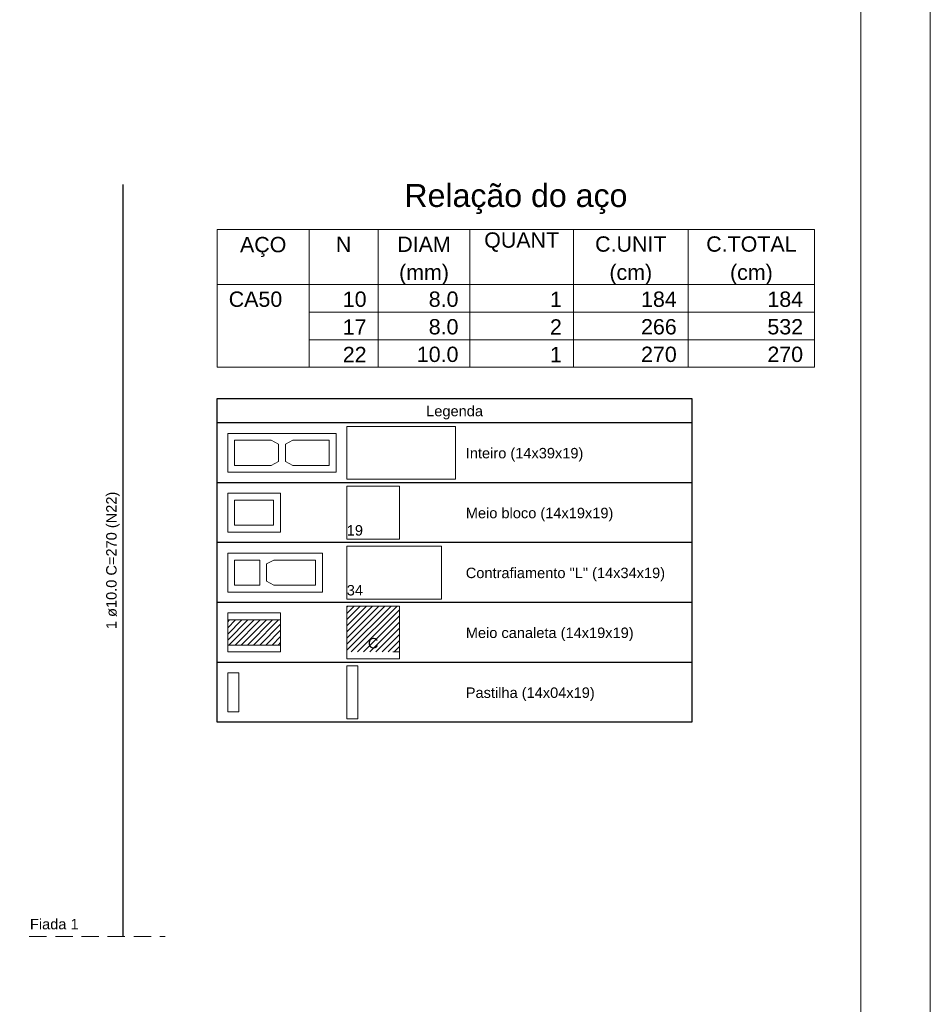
# Model space of a CAD drawing. Header units: millimetres. Extents: x 337 to 624, y -381 to -65.
# Tile 42 of 139: x 408 to 422, y -238 to -224. Entities that reach past the tile are written whole.
import ezdxf

# ---------------------------------------------------------------- set-up
doc = ezdxf.new("R2010")
doc.units = ezdxf.units.MM
doc.header["$MEASUREMENT"] = 0
doc.linetypes.add('Dashed2', pattern=[0.375, 0.25, -0.125])
doc.linetypes.add('DOT', pattern=[6.35, 0, -6.35])
for name, color, linetype, lineweight in [('Armadura', 7, 'Continuous', 30), ('Descrição da armadura', 7, 'Continuous', 5), ('DI-Tabelas', 7, 'Continuous', 25), ('PA-Graute', 8, 'Continuous', 0), ('PA-Piso', 7, 'Continuous', 20), ('PE-Contrafiamento L', 1, 'Continuous', 13), ('PE-Inteiro', 7, 'Continuous', 5), ('PE-Meio', 1, 'Continuous', 5), ('PE-Meio canaleta', 5, 'Continuous', 5), ('PE-Paredes', 1, 'Continuous', 5), ('PE-Pastilha', 3, 'Continuous', 5), ('PRANCHA 01', 7, 'Continuous', 20), ('Relação do aço', 7, 'Continuous', 0)]:
    doc.layers.add(name, color=color, linetype=linetype, lineweight=lineweight)
doc.styles.add('Arial', font='arial.ttf')
pattern_1 = [(45, (426.02578, -333.74072), (-0.044194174, 0.044194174), [])]

msp = doc.modelspace()

# ---------------------------------------------------------------- hatches: boundary and pattern name
at = {"layer": 'PA-Graute', "linetype": 'Continuous'}
h = msp.add_hatch(dxfattribs=at)
h.set_pattern_fill('ANSI31', color=8, scale=0.5, style=0)
h.set_pattern_definition(pattern_1)
h.paths.add_polyline_path([(413.1488, -232.4023), (413.9088, -232.4023), (413.9088, -233.0623), (413.1488, -233.0623)])
h = msp.add_hatch(dxfattribs=at)
h.set_pattern_fill('ANSI31', color=8, scale=0.5, style=0)
h.set_pattern_definition(pattern_1)
h.paths.add_polyline_path([(411.4388, -232.6023), (412.1988, -232.6023), (412.1988, -232.9623), (411.4388, -232.9623)])

# ---------------------------------------------------------------- linework, layer by layer
at = {"layer": 'Armadura'}
msp.add_line((409.9388, -237.1473), (409.9388, -226.3473), dxfattribs=at)
at = {"layer": 'DI-Tabelas'}
for p, q in [((411.2888, -229.7723), (411.2888, -229.4233)), ((411.2888, -229.4233), (418.1073, -229.4233)), ((418.1073, -229.4233), (418.1073, -229.7723)), ((418.1073, -229.7723), (411.2888, -229.7723)), ((411.2888, -230.6323), (411.2888, -229.7723)), ((418.1073, -229.7723), (418.1073, -230.6323)), ((412.9988, -230.6323), (411.2888, -230.6323)), ((411.2888, -231.4923), (411.2888, -230.6323)), ((414.7088, -230.6323), (412.9988, -230.6323)), ((418.1073, -230.6323), (414.7088, -230.6323)), ((418.1073, -230.6323), (418.1073, -231.4923)), ((412.9988, -231.4923), (411.2888, -231.4923)), ((411.2888, -232.3523), (411.2888, -231.4923)), ((414.7088, -231.4923), (412.9988, -231.4923)), ((418.1073, -231.4923), (414.7088, -231.4923)), ((418.1073, -231.4923), (418.1073, -232.3523)), ((412.9988, -232.3523), (411.2888, -232.3523)), ((411.2888, -233.2123), (411.2888, -232.3523)), ((414.7088, -232.3523), (412.9988, -232.3523)), ((418.1073, -232.3523), (414.7088, -232.3523)), ((418.1073, -232.3523), (418.1073, -233.2123)), ((412.9988, -233.2123), (411.2888, -233.2123)), ((411.2888, -234.0723), (411.2888, -233.2123)), ((414.7088, -233.2123), (412.9988, -233.2123)), ((418.1073, -233.2123), (414.7088, -233.2123)), ((418.1073, -233.2123), (418.1073, -234.0723)), ((412.9988, -234.0723), (411.2888, -234.0723)), ((414.7088, -234.0723), (412.9988, -234.0723)), ((418.1073, -234.0723), (414.7088, -234.0723))]:
    msp.add_line(p, q, dxfattribs=at)
at = {"layer": 'PA-Piso', "linetype": 'Dashed2'}
msp.add_line((408.5888, -237.1473), (410.5388, -237.1473), dxfattribs=at)
at = {"layer": 'PE-Contrafiamento L', "linetype": 'Continuous'}
for p, q in [((413.1488, -231.5423), (414.5088, -231.5423)), ((413.1488, -232.3023), (413.1488, -231.5423)), ((414.5088, -231.5423), (414.5088, -232.3023)), ((411.4388, -231.6423), (412.7988, -231.6423)), ((411.4388, -232.2023), (411.4388, -231.6423)), ((412.7988, -231.6423), (412.7988, -232.2023)), ((412.7988, -232.2023), (411.4388, -232.2023)), ((414.5088, -232.3023), (413.1488, -232.3023))]:
    msp.add_line(p, q, dxfattribs=at)
at = {"layer": 'PE-Contrafiamento L', "linetype": 'Continuous', "lineweight": 5}
for p, q in [((411.5388, -231.7423), (411.8988, -231.7423)), ((411.5388, -232.1023), (411.5388, -231.7423)), ((411.8988, -231.7423), (411.8988, -232.1023)), ((411.9988, -231.7983), (412.1028, -231.7423)), ((412.1028, -231.7423), (412.6988, -231.7423)), ((412.6988, -231.7423), (412.6988, -232.1023)), ((411.9988, -232.0463), (411.9988, -231.7983)), ((411.8988, -232.1023), (411.5388, -232.1023)), ((412.1028, -232.1023), (411.9988, -232.0463)), ((412.6988, -232.1023), (412.1028, -232.1023))]:
    msp.add_line(p, q, dxfattribs=at)
at = {"layer": 'PE-Inteiro', "linetype": 'Continuous'}
for p, q in [((411.4388, -229.9223), (412.9988, -229.9223)), ((411.4388, -230.4823), (411.4388, -229.9223)), ((412.9988, -229.9223), (412.9988, -230.4823)), ((413.1488, -229.8223), (414.7088, -229.8223)), ((413.1488, -230.5823), (413.1488, -229.8223)), ((414.7088, -229.8223), (414.7088, -230.5823)), ((412.9988, -230.4823), (411.4388, -230.4823)), ((414.7088, -230.5823), (413.1488, -230.5823))]:
    msp.add_line(p, q, dxfattribs=at)
at = {"layer": 'PE-Inteiro', "linetype": 'Continuous', "lineweight": 5}
for p, q in [((411.5388, -230.0223), (412.0648, -230.0223)), ((411.5388, -230.3823), (411.5388, -230.0223)), ((412.0648, -230.0223), (412.1688, -230.0783)), ((412.2688, -230.0783), (412.3728, -230.0223)), ((412.3728, -230.0223), (412.8988, -230.0223)), ((412.8988, -230.0223), (412.8988, -230.3823)), ((412.1688, -230.0783), (412.1688, -230.3263)), ((412.2688, -230.3263), (412.2688, -230.0783)), ((412.1688, -230.3263), (412.0648, -230.3823)), ((412.3728, -230.3823), (412.2688, -230.3263)), ((412.0648, -230.3823), (411.5388, -230.3823)), ((412.8988, -230.3823), (412.3728, -230.3823))]:
    msp.add_line(p, q, dxfattribs=at)
at = {"layer": 'PE-Meio', "linetype": 'Continuous'}
for p, q in [((413.1488, -230.6823), (413.9088, -230.6823)), ((413.1488, -231.4423), (413.1488, -230.6823)), ((413.9088, -230.6823), (413.9088, -231.4423)), ((411.4388, -230.7823), (412.1988, -230.7823)), ((411.4388, -231.3423), (411.4388, -230.7823)), ((412.1988, -230.7823), (412.1988, -231.3423)), ((412.1988, -231.3423), (411.4388, -231.3423)), ((413.9088, -231.4423), (413.1488, -231.4423))]:
    msp.add_line(p, q, dxfattribs=at)
at = {"layer": 'PE-Meio', "linetype": 'Continuous', "lineweight": 5}
for p, q in [((411.5388, -230.8823), (412.0988, -230.8823)), ((411.5388, -231.2423), (411.5388, -230.8823)), ((412.0988, -230.8823), (412.0988, -231.2423)), ((412.0988, -231.2423), (411.5388, -231.2423))]:
    msp.add_line(p, q, dxfattribs=at)
at = {"layer": 'PE-Meio canaleta', "linetype": 'Continuous'}
for p, q in [((413.1488, -232.4023), (413.9088, -232.4023)), ((413.1488, -233.1623), (413.1488, -232.4023)), ((413.9088, -232.4023), (413.9088, -233.1623)), ((411.4388, -232.5023), (412.1988, -232.5023)), ((411.4388, -233.0623), (411.4388, -232.5023)), ((412.1988, -232.5023), (412.1988, -233.0623)), ((412.1988, -233.0623), (411.4388, -233.0623)), ((413.9088, -233.1623), (413.1488, -233.1623))]:
    msp.add_line(p, q, dxfattribs=at)
at = {"layer": 'PE-Meio canaleta', "color": 5, "linetype": 'DOT', "lineweight": 5}
for p, q in [((413.1488, -232.4023), (413.9088, -232.4023)), ((413.1488, -233.0623), (413.1488, -232.4023)), ((413.9088, -232.4023), (413.9088, -233.0623)), ((413.9088, -233.0623), (413.1488, -233.0623))]:
    msp.add_line(p, q, dxfattribs=at)
at = {"layer": 'PE-Meio canaleta', "linetype": 'Continuous', "lineweight": 5}
for p, q in [((411.4388, -232.6023), (412.1988, -232.6023)), ((411.4388, -232.9623), (411.4388, -232.6023)), ((412.1988, -232.6023), (412.1988, -232.9623)), ((412.1988, -232.9623), (411.4388, -232.9623))]:
    msp.add_line(p, q, dxfattribs=at)
at = {"layer": 'PE-Pastilha', "linetype": 'Continuous'}
for p, q in [((413.1488, -233.2623), (413.3088, -233.2623)), ((413.1488, -234.0223), (413.1488, -233.2623)), ((413.3088, -233.2623), (413.3088, -234.0223)), ((411.4388, -233.3623), (411.5988, -233.3623)), ((411.4388, -233.9223), (411.4388, -233.3623)), ((411.5988, -233.3623), (411.5988, -233.9223)), ((411.5988, -233.9223), (411.4388, -233.9223)), ((413.3088, -234.0223), (413.1488, -234.0223))]:
    msp.add_line(p, q, dxfattribs=at)
at = {"layer": 'PRANCHA 01'}
msp.add_lwpolyline([(337.4312, -252.9324), (421.5312, -252.9324), (421.5312, -193.5324), (337.4312, -193.5324), (337.4312, -252.9324)], dxfattribs=at)
msp.add_lwpolyline([(339.9312, -251.9324), (420.5312, -251.9324), (420.5312, -194.5324), (339.9312, -194.5324)], close=True, dxfattribs=at)
at = {"layer": 'Relação do aço'}
for p, q in [((411.2888, -226.9933), (419.8688, -226.9933)), ((411.2888, -226.9933), (411.2888, -227.7853)), ((412.6088, -226.9933), (412.6088, -227.7853)), ((413.5988, -226.9933), (413.5988, -227.7853)), ((414.9188, -226.9933), (414.9188, -227.7853)), ((416.4038, -226.9933), (416.4038, -227.7853)), ((418.0538, -226.9933), (418.0538, -227.7853)), ((419.8688, -226.9933), (419.8688, -227.7853)), ((411.2888, -227.7853), (419.8688, -227.7853)), ((411.2888, -227.7853), (419.8688, -227.7853)), ((411.2888, -227.7853), (411.2888, -228.9733)), ((412.6088, -227.7853), (412.6088, -228.9733)), ((413.5988, -227.7853), (413.5988, -228.9733)), ((414.9188, -227.7853), (414.9188, -228.9733)), ((416.4038, -227.7853), (416.4038, -228.9733)), ((418.0538, -227.7853), (418.0538, -228.9733)), ((419.8688, -227.7853), (419.8688, -228.9733)), ((412.6088, -228.1813), (419.8688, -228.1813)), ((412.6088, -228.5773), (419.8688, -228.5773)), ((411.2888, -228.9733), (419.8688, -228.9733))]:
    msp.add_line(p, q, dxfattribs=at)

# ---------------------------------------------------------------- texts
at = {"layer": 'Descrição da armadura', "insert": (409.8888, -231.7473), "char_height": 0.15, "width": 3.94779, "attachment_point": 8, "rotation": 90.00021, "line_spacing_factor": 0.9, "style": 'Arial'}
msp.add_mtext('1 ø10.0 C=270 (N22)', dxfattribs=at)
at = {"layer": 'DI-Tabelas', "char_height": 0.15, "line_spacing_factor": 0.6, "style": 'Arial'}
for s, insert, width, attachment_point in [('Legenda', (414.698, -229.7223), 1.631021, 8), ('Inteiro (14x39x19)', (414.8588, -230.3268), 3.377058, 7), ('Meio bloco (14x19x19)', (414.8588, -231.1868), 4.239101, 7), ('Contrafiamento "L" (14x34x19)', (414.8588, -232.0468), 5.724466, 7), ('Meio canaleta (14x19x19)', (414.8588, -232.9068), 4.821494, 7), ('Pastilha (14x04x19)', (414.8588, -233.7668), 3.703582, 7)]:
    msp.add_mtext(s, dxfattribs=dict(at, insert=insert, width=width, attachment_point=attachment_point))
at = {"layer": 'PE-Contrafiamento L', "insert": (413.1492, -232.2528), "char_height": 0.15, "width": 0.466006, "attachment_point": 7, "line_spacing_factor": 0.6, "style": 'Arial'}
msp.add_mtext('34', dxfattribs=at)
at = {"layer": 'PE-Meio', "insert": (413.1492, -231.3928), "char_height": 0.15, "width": 0.466006, "attachment_point": 7, "line_spacing_factor": 0.6, "style": 'Arial'}
msp.add_mtext('19', dxfattribs=at)
at = {"layer": 'PE-Meio canaleta', "insert": (413.5288, -233.0128), "char_height": 0.15, "width": 0.302744, "attachment_point": 8, "line_spacing_factor": 0.6, "style": 'Arial'}
msp.add_mtext('C', dxfattribs=at)
at = {"layer": 'PE-Paredes', "insert": (408.5988, -237.0478), "char_height": 0.15, "width": 1.437561, "attachment_point": 7, "line_spacing_factor": 0.9, "style": 'Arial'}
msp.add_mtext('Fiada 1', dxfattribs=at)
at = {"layer": 'Relação do aço', "line_spacing_factor": 0.9, "style": 'Arial'}
for s, insert, char_height, width, attachment_point in [('Relação do aço', (415.5788, -226.7733), 0.33, 6.406326, 8), ('N', (413.1038, -227.3167), 0.22, 0.444024, 8), ('DIAM', (414.2588, -227.3167), 0.22, 1.536982, 8), ('QUANT', (415.6613, -227.3167), 0.22, 2.152043, 8), ('C.UNIT', (417.2288, -227.3167), 0.22, 2.049085, 8), ('C.TOTAL', (418.9613, -227.3167), 0.22, 2.596067, 8), ('AÇO', (411.9488, -227.3893), 0.22, 1.332409, 8), ('(mm)', (414.2588, -227.7853), 0.22, 1.433354, 8), ('(cm)', (417.2288, -227.7853), 0.22, 1.22878, 8), ('(cm)', (418.9613, -227.7853), 0.22, 1.22878, 8), ('CA50', (411.4538, -228.1087), 0.22, 1.537652, 7), ('10', (413.4338, -228.1087), 0.22, 0.683476, 9), ('8.0', (414.7538, -228.1087), 0.22, 0.854177, 9), ('1', (416.2388, -228.1087), 0.22, 0.341738, 9), ('184', (417.8888, -228.1087), 0.22, 1.025213, 9), ('184', (419.7038, -228.1087), 0.22, 1.025213, 9), ('17', (413.4338, -228.5047), 0.22, 0.683476, 9), ('8.0', (414.7538, -228.5047), 0.22, 0.854177, 9), ('2', (416.2388, -228.5047), 0.22, 0.341738, 9), ('266', (417.8888, -228.5047), 0.22, 1.025213, 9), ('532', (419.7038, -228.5047), 0.22, 1.025213, 9), ('22', (413.4338, -228.9007), 0.22, 0.683476, 9), ('10.0', (414.7538, -228.9007), 0.22, 1.195915, 9), ('1', (416.2388, -228.9007), 0.22, 0.341738, 9), ('270', (417.8888, -228.9007), 0.22, 1.025213, 9), ('270', (419.7038, -228.9007), 0.22, 1.025213, 9)]:
    msp.add_mtext(s, dxfattribs=dict(at, insert=insert, char_height=char_height, width=width, attachment_point=attachment_point))

doc.saveas('drawing.dxf')
